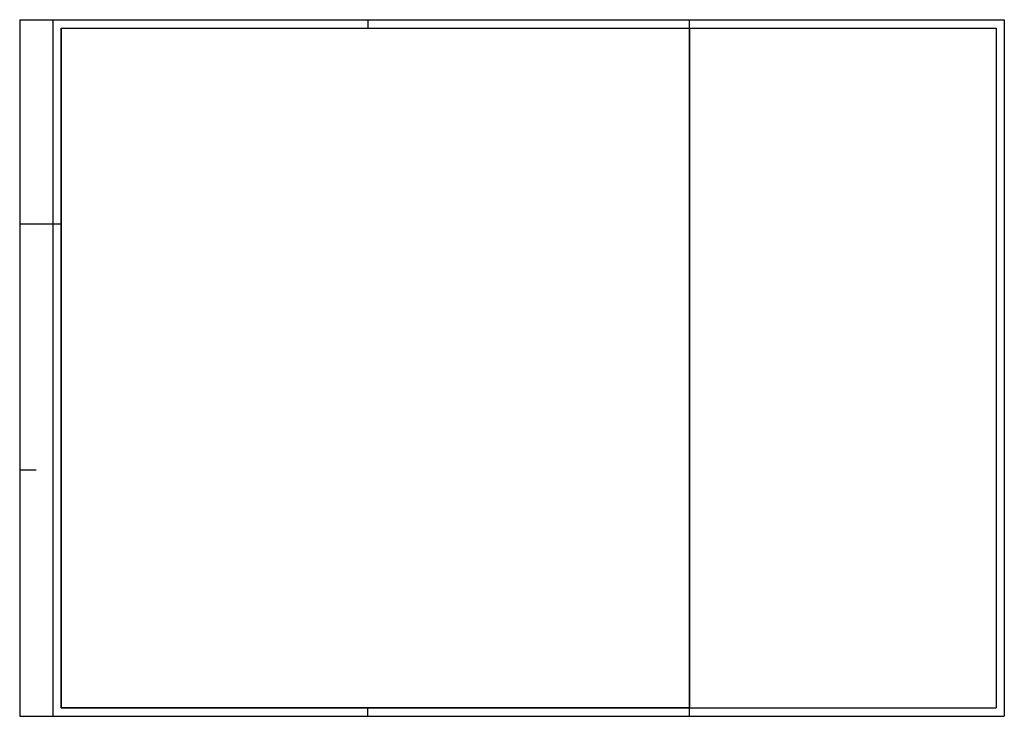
# Model space of a CAD drawing. Header units: metres. Extents: x 0 to 0.594, y 0 to 0.42.
import ezdxf

# ---------------------------------------------------------------- set-up
doc = ezdxf.new("R2010")
doc.units = ezdxf.units.M
doc.header["$MEASUREMENT"] = 0
doc.layers.add('RAM_DIN_A2', color=7, linetype='Continuous', lineweight=25)

msp = doc.modelspace()

# ---------------------------------------------------------------- linework, layer by layer
at = {"layer": 'RAM_DIN_A2'}
for p, q in [((0, 0.42), (0, 0)), ((0, 0.42), (0.594, 0.42)), ((0.02002, 0.42), (0.02002, 0)), ((0.21, 0.42), (0.21, 0.41499)), ((0.404, 0.415), (0.404, 0.42)), ((0.594, 0.42), (0.594, 0)), ((0.02503, 0.41499), (0.02503, 0.00501)), ((0.02503, 0.41499), (0.58899, 0.41499)), ((0.404, 0.00501), (0.404, 0.415)), ((0.58899, 0.41499), (0.58899, 0.00501)), ((0, 0.297), (0.02503, 0.297)), ((0, 0.14868), (0.01001, 0.14868)), ((0, 0), (0.594, 0)), ((0.02503, 0.00501), (0.58899, 0.00501)), ((0.21, 0), (0.21, 0.00501)), ((0.404, 0), (0.404, 0.00501))]:
    msp.add_line(p, q, dxfattribs=at)
at = {"layer": 'RAM_DIN_A2', "flags": 128}
msp.add_lwpolyline([(0.02503, 0.41499), (0.404, 0.41499), (0.404, 0.00501), (0.02503, 0.00501), (0.02503, 0.41499)], close=True, dxfattribs=at)

doc.saveas('drawing.dxf')
